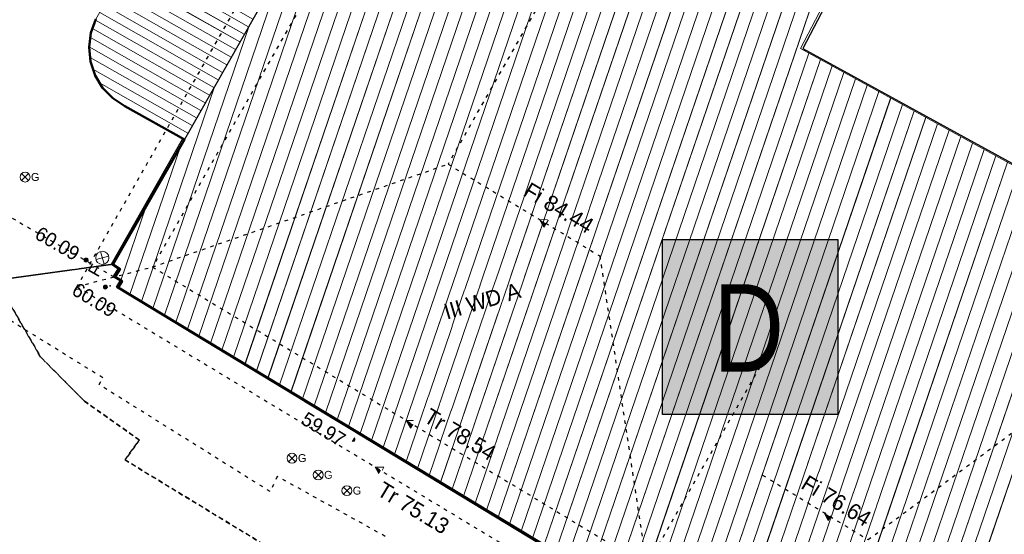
# Model space of a CAD drawing. Header units: millimetres. Extents: x 32365810 to 32368499, y 5620272 to 5622478.
# Tile 162 of 249: x 32366614 to 32366642, y 5620708 to 5620723. Entities that reach past the tile are written whole.
import ezdxf
from ezdxf.enums import TextEntityAlignment as Align

# ---------------------------------------------------------------- set-up
doc = ezdxf.new("R2010")
doc.units = ezdxf.units.MM
for name, pattern in [('1000.100', [0]), ('1000.104', [0.225, 0.075, -0.15]), ('1000.196', [0.225, 0.075, -0.15]), ('1600.1047', [0]), ('1600.1305', [0]), ('1600.2028', [0]), ('1600.2032', [0.25, 0.125, 0, 0, -0.125]), ('1600.2505', [0]), ('1600.2512', [0.25, 0.125, 0, 0, -0.125])]:
    doc.linetypes.add(name, pattern=pattern)
doc.layers.get('0').update_dxf_attribs({"color": 1, "linetype": 'CONTINUOUS'})
doc.layers.add('_K_Flurstücke_Grenzpunkte', color=251, linetype='CONTINUOUS', lineweight=50)
for name, color, linetype in [('_K_Gebäude', 251, 'CONTINUOUS'), ('_K_Siedlungsflächen - Bauwerke u. Einrichtungen', 251, 'CONTINUOUS'), ('DENKMALSCHUTZ_B', 7, 'CONTINUOUS'), ('PZV_BLOCKHINTERGRUND', 254, 'CONTINUOUS')]:
    doc.layers.add(name, color=color, linetype=linetype)
for name, color, linetype, transparency in [('EFB-_ Dachhöhen Bestandsgebäude (NHN)', 7, 'CONTINUOUS', 0.75), ('Flurstücke_Grenzpunkte', 11, 'CONTINUOUS', 0.75), ('Gasleitung', 7, 'CONTINUOUS', 0.75), ('Gebäude', 31, 'CONTINUOUS', 0.75), ('Höhen_ gemessen (NHN)', 7, 'CONTINUOUS', 0.75), ('Siedlungsflächen - Bauwerke u. Einrichtungen', 51, 'CONTINUOUS', 0.75), ('Symbole Topographie', 7, 'CONTINUOUS', 0.75), ('Topographie_ örtl. Aufnahme', 7, 'CONTINUOUS', 0.75)]:
    doc.layers.add(name, color=color, linetype=linetype, transparency=transparency)
doc.styles.add('Arial', font='arial.ttf')
doc.styles.add('Dachhöhe NHN_ Bestand_ gemessen_ schwarz', font='GOTHIC.TTF')
doc.styles.add('Höhe NHN_ gemessen_ blau', font='GOTHIC.TTF')
doc.styles.add('PZV', font='arial.ttf', dxfattribs={"width": 0.8})

# ---------------------------------------------------------------- blocks, each defined once
blk = doc.blocks.new('O3550')
at = {"layer": 'Siedlungsflächen - Bauwerke u. Einrichtungen', "color": 7, "linetype": '1600.1305', "lineweight": 18}
for p, q in [((32366124.649, 5622093.8), (32366124.242, 5622093.689)), ((32366125.071, 5622093.817), (32366124.649, 5622093.8)), ((32366125.485, 5622093.739), (32366125.071, 5622093.817)), ((32366123.87, 5622093.491), (32366123.552, 5622093.214)), ((32366124.242, 5622093.689), (32366123.87, 5622093.491)), ((32366125.872, 5622093.571), (32366125.485, 5622093.739)), ((32366127.638, 5622092.56), (32366125.872, 5622093.571)), ((32366123.552, 5622093.214), (32366123.303, 5622092.874)), ((32366123.303, 5622092.874), (32366116.498, 5622080.855)), ((32366119.024, 5622077.419), (32366127.638, 5622092.56)), ((32366116.498, 5622080.855), (32366116.355, 5622080.465)), ((32366116.355, 5622080.465), (32366116.302, 5622080.053)), ((32366116.302, 5622080.053), (32366116.342, 5622079.64)), ((32366116.342, 5622079.64), (32366116.472, 5622079.245)), ((32366116.472, 5622079.245), (32366116.687, 5622078.89)), ((32366116.687, 5622078.89), (32366116.976, 5622078.591)), ((32366116.976, 5622078.591), (32366117.323, 5622078.363)), ((32366117.323, 5622078.363), (32366119.024, 5622077.419))]:
    blk.add_line(p, q, dxfattribs=at)
blk = doc.blocks.new('PZV143')
at = {"layer": 'PZV_BLOCKHINTERGRUND'}
blk.add_hatch(color=256, dxfattribs=at).paths.add_polyline_path([(4.999, 4.997), (4.999, -5.003), (-5.001, -5.003), (-5.001, 4.997)])
at = {"color": 0}
blk.add_lwpolyline([(4.999, 4.997), (4.999, -5.003), (-5.001, -5.003), (-5.001, 4.997)], close=True, dxfattribs=at)
at = {"color": 0, "style": 'PZV', "width": 0.8}
blk.add_text('D', height=5, dxfattribs=at).set_placement((-0.083, -0.058), align=Align.MIDDLE)
blk = doc.blocks.new('S1000.550', base_point=(-0.2, 0))
at = {"color": 0, "lineweight": -2}
for p, q in [((-0.376777, 0.176777), (-0.023224, -0.176777)), ((-0.376777, -0.176777), (-0.023224, 0.176777))]:
    blk.add_line(p, q, dxfattribs=at)
blk.add_circle((-0.2, 0), 0.25, dxfattribs=at)
at = {"color": 0, "lineweight": -2, "insert": (0.09684, -0.2), "char_height": 0.4, "attachment_point": 7, "line_spacing_factor": 0.69, "style": 'Arial'}
blk.add_mtext('G', dxfattribs=at)
blk = doc.blocks.new('S1000.364', base_point=(0.25, 0))
at = {"color": 0, "lineweight": -2}
for p, q in [((0.075, 0.175), (0.425, -0.175)), ((0.425, 0.175), (0.075, -0.175))]:
    blk.add_line(p, q, dxfattribs=at)
blk.add_circle((0.25, 0), 0.25, dxfattribs=at)
at = {"color": 0, "lineweight": -2, "insert": (-0.5, -0.235), "char_height": 0.47, "attachment_point": 7, "line_spacing_factor": 0.69, "style": 'Arial'}
blk.add_mtext('F', dxfattribs=at)
blk = doc.blocks.new('S1000.114', base_point=(0, 0.366025))
at = {"lineweight": -2}
blk.add_hatch(color=0, dxfattribs=at).paths.add_polyline_path([(-0.5, -0.5), (0, 0.366026), (0, -0.5)], flags=0)
at = {"color": 0, "lineweight": -2}
for p, q in [((0, 0.366026), (-0.5, -0.5)), ((0.5, -0.5), (0, 0.366026)), ((-0.5, -0.5), (0, -0.5)), ((0, -0.5), (0.5, -0.5))]:
    blk.add_line(p, q, dxfattribs=at)
blk = doc.blocks.new('S1000.15')
at = {"color": 0, "lineweight": -2}
for p, q in [((-0.5, 0.05), (-0.485, 0.1)), ((0.495, 0.05), (-0.5, 0.05)), ((-0.5, -0.05), (-0.5, 0)), ((-0.5, 0), (0.5, 0)), ((-0.485, 0.1), (0.49, 0.1)), ((-0.475, 0.15), (-0.455, 0.2)), ((0.475, 0.15), (-0.475, 0.15)), ((-0.455, 0.2), (0.455, 0.2)), ((-0.43, 0.25), (-0.4, 0.3)), ((0.43, 0.25), (-0.43, 0.25)), ((-0.4, 0.3), (0.395, 0.3)), ((-0.355, 0.35), (-0.295, 0.4)), ((0.36, 0.35), (-0.355, 0.35)), ((-0.295, 0.4), (0.3, 0.4)), ((0.22, 0.45), (-0.215, 0.45)), ((0.3, 0.4), (0.22, 0.45)), ((0.395, 0.3), (0.36, 0.35)), ((0.455, 0.2), (0.43, 0.25)), ((0.49, 0.1), (0.475, 0.15)), ((0.5, 0), (0.495, 0.05)), ((0.495, -0.05), (-0.5, -0.05)), ((-0.475, -0.15), (-0.49, -0.1)), ((-0.49, -0.1), (0.485, -0.1)), ((0.475, -0.15), (-0.475, -0.15)), ((-0.43, -0.25), (-0.455, -0.2)), ((-0.455, -0.2), (0.46, -0.2)), ((0.425, -0.25), (-0.43, -0.25)), ((-0.355, -0.35), (-0.4, -0.3)), ((-0.4, -0.3), (0.395, -0.3)), ((0.345, -0.35), (-0.355, -0.35)), ((-0.205, -0.45), (-0.29, -0.4)), ((-0.29, -0.4), (0.285, -0.4)), ((0.2, -0.45), (-0.205, -0.45)), ((0.285, -0.4), (0.345, -0.35)), ((0.395, -0.3), (0.425, -0.25)), ((0.46, -0.2), (0.475, -0.15)), ((0.485, -0.1), (0.495, -0.05))]:
    blk.add_line(p, q, dxfattribs=at)
blk.add_circle((0, 0), 0.5, dxfattribs=at)
blk = doc.blocks.new('O1014')
at = {"layer": 'Flurstücke_Grenzpunkte', "color": 7, "linetype": '1600.2028', "lineweight": 35}
for p, q in [((32366116.498, 5622080.855), (32366116.355, 5622080.465)), ((32366116.355, 5622080.465), (32366116.302, 5622080.053)), ((32366116.302, 5622080.053), (32366116.342, 5622079.64)), ((32366116.342, 5622079.64), (32366116.472, 5622079.245)), ((32366116.472, 5622079.245), (32366116.687, 5622078.89)), ((32366116.687, 5622078.89), (32366116.976, 5622078.591)), ((32366116.976, 5622078.591), (32366117.323, 5622078.363)), ((32366117.323, 5622078.363), (32366119.024, 5622077.419)), ((32366119.024, 5622077.419), (32366116.993, 5622073.848)), ((32366116.993, 5622073.848), (32366117.188, 5622073.719)), ((32366117.188, 5622073.719), (32366117.048, 5622073.488)), ((32366117.048, 5622073.488), (32366117.244, 5622073.369)), ((32366117.244, 5622073.369), (32366117.136, 5622073.189)), ((32366117.136, 5622073.189), (32366132.486, 5622063.896))]:
    blk.add_line(p, q, dxfattribs=at)
blk = doc.blocks.new('O1916')
at = {"layer": 'Flurstücke_Grenzpunkte', "color": 7, "linetype": '1600.2028', "lineweight": 35}
for p, q in [((32366116.993, 5622073.848), (32366101.721, 5622071.774)), ((32366116.993, 5622073.848), (32366117.188, 5622073.719)), ((32366117.188, 5622073.719), (32366117.048, 5622073.488)), ((32366117.048, 5622073.488), (32366117.244, 5622073.369)), ((32366117.244, 5622073.369), (32366117.136, 5622073.189)), ((32366117.136, 5622073.189), (32366132.486, 5622063.896))]:
    blk.add_line(p, q, dxfattribs=at)
blk = doc.blocks.new('O1938')
at = {"layer": 'Flurstücke_Grenzpunkte', "color": 7, "linetype": '1600.2028', "lineweight": 35}
for p, q in [((32366116.498, 5622080.855), (32366116.355, 5622080.465)), ((32366116.355, 5622080.465), (32366116.302, 5622080.053)), ((32366116.302, 5622080.053), (32366116.342, 5622079.64)), ((32366116.342, 5622079.64), (32366116.472, 5622079.245)), ((32366116.472, 5622079.245), (32366116.687, 5622078.89)), ((32366116.687, 5622078.89), (32366116.976, 5622078.591)), ((32366116.976, 5622078.591), (32366117.323, 5622078.363)), ((32366117.323, 5622078.363), (32366119.024, 5622077.419)), ((32366119.024, 5622077.419), (32366116.993, 5622073.848)), ((32366116.993, 5622073.848), (32366101.721, 5622071.774))]:
    blk.add_line(p, q, dxfattribs=at)
blk = doc.blocks.new('O2545')
at = {"layer": 'Gebäude', "color": 7, "linetype": '1600.2505', "lineweight": 18}
for p, q in [((32366127.638, 5622092.56), (32366119.024, 5622077.419)), ((32366141.671, 5622089.701), (32366136.611, 5622080.015)), ((32366136.611, 5622080.015), (32366143.163, 5622076.412)), ((32366119.024, 5622077.419), (32366116.993, 5622073.848)), ((32366116.993, 5622073.848), (32366117.188, 5622073.719)), ((32366117.188, 5622073.719), (32366117.048, 5622073.488)), ((32366117.048, 5622073.488), (32366117.244, 5622073.369)), ((32366117.244, 5622073.369), (32366117.136, 5622073.189)), ((32366117.136, 5622073.189), (32366132.486, 5622063.896))]:
    blk.add_line(p, q, dxfattribs=at)
blk = doc.blocks.new('*X1198')
at = {"color": 253, "linetype": '1600.1047', "lineweight": 18, "true_color": 0xb2b2b2}
for p, q in [((32366121.080984, 5622070.800679), (32366129.769171, 5622096.305962)), ((32366121.409412, 5622070.601845), (32366130.164035, 5622096.302157)), ((32366121.737841, 5622070.403012), (32366130.531377, 5622096.217559)), ((32366122.06627, 5622070.204179), (32366130.898719, 5622096.13296)), ((32366122.394699, 5622070.005346), (32366131.266062, 5622096.048362)), ((32366122.723128, 5622069.806513), (32366131.633404, 5622095.963763)), ((32366123.051557, 5622069.607679), (32366132.000746, 5622095.879165)), ((32366123.379986, 5622069.408846), (32366132.368088, 5622095.794567)), ((32366123.708415, 5622069.210013), (32366132.73543, 5622095.709968)), ((32366124.036844, 5622069.01118), (32366133.102772, 5622095.62537)), ((32366124.365273, 5622068.812346), (32366133.470115, 5622095.540771)), ((32366124.693702, 5622068.613513), (32366133.837457, 5622095.456173)), ((32366125.022131, 5622068.41468), (32366134.204799, 5622095.371575)), ((32366125.35056, 5622068.215847), (32366134.572141, 5622095.286976)), ((32366125.678989, 5622068.017013), (32366134.939483, 5622095.202378)), ((32366126.007418, 5622067.81818), (32366135.306826, 5622095.117779)), ((32366126.335847, 5622067.619347), (32366135.674168, 5622095.033181)), ((32366126.664275, 5622067.420514), (32366136.04151, 5622094.948582)), ((32366126.992704, 5622067.22168), (32366136.408852, 5622094.863984)), ((32366127.321133, 5622067.022847), (32366136.776194, 5622094.779386)), ((32366127.649562, 5622066.824014), (32366137.143537, 5622094.694787)), ((32366127.977991, 5622066.625181), (32366137.510879, 5622094.610189)), ((32366120.752555, 5622070.999512), (32366128.781861, 5622094.570566)), ((32366128.30642, 5622066.426348), (32366137.878221, 5622094.52559)), ((32366128.634849, 5622066.227514), (32366138.245563, 5622094.440992)), ((32366128.963278, 5622066.028681), (32366138.612905, 5622094.356393)), ((32366129.291707, 5622065.829848), (32366138.980248, 5622094.271795)), ((32366129.620136, 5622065.631015), (32366139.34759, 5622094.187197)), ((32366129.948565, 5622065.432181), (32366139.714932, 5622094.102598)), ((32366130.276994, 5622065.233348), (32366140.082274, 5622094.018)), ((32366130.605423, 5622065.034515), (32366140.449616, 5622093.933401)), ((32366130.933852, 5622064.835682), (32366140.816959, 5622093.848803)), ((32366131.262281, 5622064.636848), (32366141.184301, 5622093.764205)), ((32366120.424126, 5622071.198345), (32366127.794551, 5622092.835171)), ((32366120.095697, 5622071.397178), (32366126.807228, 5622091.099736)), ((32366119.767268, 5622071.596012), (32366125.819903, 5622089.364294)), ((32366119.438839, 5622071.794845), (32366124.832577, 5622087.628852)), ((32366119.11041, 5622071.993678), (32366123.845252, 5622085.893411)), ((32366118.781981, 5622072.192511), (32366122.857926, 5622084.157969)), ((32366118.453552, 5622072.391345), (32366121.870601, 5622082.422527)), ((32366118.125123, 5622072.590178), (32366120.883275, 5622080.687085)), ((32366131.59071, 5622064.438015), (32366136.85179, 5622079.882588)), ((32366131.919139, 5622064.239182), (32366137.185448, 5622079.699106)), ((32366132.247567, 5622064.040349), (32366137.519107, 5622079.515625)), ((32366132.674834, 5622064.131666), (32366137.852765, 5622079.332143)), ((32366133.075945, 5622064.146201), (32366138.186423, 5622079.148661)), ((32366117.796694, 5622072.789011), (32366119.895949, 5622078.951643)), ((32366133.403806, 5622063.945699), (32366138.520082, 5622078.96518)), ((32366138.503934, 5622061.473101), (32366144.461902, 5622078.963477)), ((32366138.906688, 5622061.492459), (32366144.862766, 5622078.977286)), ((32366139.309442, 5622061.511818), (32366145.26363, 5622078.991095)), ((32366139.712197, 5622061.531176), (32366145.664494, 5622079.004904)), ((32366140.158022, 5622061.676976), (32366146.065358, 5622079.018713)), ((32366140.688375, 5622062.070917), (32366146.443624, 5622078.966185)), ((32366133.731666, 5622063.745196), (32366138.85374, 5622078.781698)), ((32366134.059526, 5622063.544694), (32366139.187398, 5622078.598217)), ((32366134.387387, 5622063.344191), (32366139.521057, 5622078.414735)), ((32366134.715247, 5622063.143689), (32366139.854715, 5622078.231254)), ((32366135.043107, 5622062.943186), (32366140.188374, 5622078.047772)), ((32366135.370968, 5622062.742684), (32366140.522032, 5622077.864291)), ((32366135.698828, 5622062.542181), (32366140.85569, 5622077.680809)), ((32366136.026688, 5622062.341679), (32366141.189349, 5622077.497327)), ((32366117.468265, 5622072.987844), (32366118.908572, 5622077.21605)), ((32366136.354549, 5622062.141176), (32366141.523007, 5622077.313846)), ((32366136.682409, 5622061.940674), (32366141.856665, 5622077.130364)), ((32366137.010269, 5622061.740171), (32366142.190324, 5622076.946883)), ((32366137.33813, 5622061.539669), (32366142.523982, 5622076.763401)), ((32366138.101179, 5622061.453742), (32366143.277935, 5622076.650768)), ((32366137.698425, 5622061.434384), (32366142.857641, 5622076.57992)), ((32366117.209151, 5622073.390159), (32366117.920805, 5622075.47931)), ((32366117.139836, 5622073.186678), (32366117.146705, 5622073.206842))]:
    blk.add_line(p, q, dxfattribs=at)
blk = doc.blocks.new('*X1414')
at = {"color": 253, "linetype": '1600.1047', "lineweight": 18, "true_color": 0xb2b2b2}
for p, q in [((32366127.406827, 5622092.153664), (32366124.557073, 5622093.774929)), ((32366127.530451, 5622092.370959), (32366124.994136, 5622093.813904)), ((32366127.159581, 5622091.719073), (32366123.960414, 5622093.539124)), ((32366127.283204, 5622091.936368), (32366124.221614, 5622093.678149)), ((32366126.912334, 5622091.284482), (32366123.54281, 5622093.201451)), ((32366127.035957, 5622091.501778), (32366123.739398, 5622093.377236)), ((32366126.78871, 5622091.067187), (32366123.394118, 5622092.998418)), ((32366126.665087, 5622090.849892), (32366123.255306, 5622092.789763)), ((32366126.41784, 5622090.415301), (32366123.008958, 5622092.354662)), ((32366126.541464, 5622090.632596), (32366123.132132, 5622092.572213)), ((32366126.294217, 5622090.198006), (32366122.885783, 5622092.137111)), ((32366126.170593, 5622089.98071), (32366122.762609, 5622091.91956)), ((32366126.04697, 5622089.763415), (32366122.639434, 5622091.70201)), ((32366125.799723, 5622089.328824), (32366122.393086, 5622091.266908)), ((32366125.923347, 5622089.54612), (32366122.51626, 5622091.484459)), ((32366125.6761, 5622089.111529), (32366122.269911, 5622091.049357)), ((32366125.552476, 5622088.894234), (32366122.146737, 5622090.831807)), ((32366125.30523, 5622088.459643), (32366121.900388, 5622090.396705)), ((32366125.428853, 5622088.676938), (32366122.023562, 5622090.614256)), ((32366125.181606, 5622088.242348), (32366121.777214, 5622090.179154)), ((32366125.057983, 5622088.025052), (32366121.654039, 5622089.961604)), ((32366124.93436, 5622087.807757), (32366121.530865, 5622089.744053)), ((32366124.687113, 5622087.373167), (32366121.284516, 5622089.308951)), ((32366124.810736, 5622087.590462), (32366121.407691, 5622089.526502)), ((32366124.563489, 5622087.155871), (32366121.161342, 5622089.0914)), ((32366124.439866, 5622086.938576), (32366121.038167, 5622088.87385)), ((32366124.192619, 5622086.503985), (32366120.791819, 5622088.438748)), ((32366124.316243, 5622086.721281), (32366120.914993, 5622088.656299)), ((32366124.068996, 5622086.28669), (32366120.668644, 5622088.221197)), ((32366123.945372, 5622086.069395), (32366120.54547, 5622088.003647)), ((32366123.821749, 5622085.852099), (32366120.422295, 5622087.786096)), ((32366123.574502, 5622085.417509), (32366120.175947, 5622087.350994)), ((32366123.698126, 5622085.634804), (32366120.299121, 5622087.568545)), ((32366123.450879, 5622085.200213), (32366120.052772, 5622087.133444)), ((32366123.327255, 5622084.982918), (32366119.929598, 5622086.915893)), ((32366123.080009, 5622084.548327), (32366119.683249, 5622086.480791)), ((32366123.203632, 5622084.765623), (32366119.806423, 5622086.698342)), ((32366122.956385, 5622084.331032), (32366119.560075, 5622086.26324)), ((32366122.832762, 5622084.113737), (32366119.4369, 5622086.04569)), ((32366122.585515, 5622083.679146), (32366119.190552, 5622085.610588)), ((32366122.709138, 5622083.896441), (32366119.313726, 5622085.828139)), ((32366122.461892, 5622083.461851), (32366119.067377, 5622085.393037)), ((32366122.338268, 5622083.244555), (32366118.944203, 5622085.175487)), ((32366122.214645, 5622083.02726), (32366118.821028, 5622084.957936)), ((32366121.967398, 5622082.592669), (32366118.57468, 5622084.522834)), ((32366122.091021, 5622082.809965), (32366118.697854, 5622084.740385)), ((32366121.843775, 5622082.375374), (32366118.451505, 5622084.305284)), ((32366121.720151, 5622082.158079), (32366118.328331, 5622084.087733)), ((32366121.472904, 5622081.723488), (32366118.081982, 5622083.652631)), ((32366121.596528, 5622081.940784), (32366118.205156, 5622083.870182)), ((32366121.349281, 5622081.506193), (32366117.958808, 5622083.435081)), ((32366121.225658, 5622081.288898), (32366117.835633, 5622083.21753)), ((32366121.102034, 5622081.071602), (32366117.712459, 5622082.999979)), ((32366120.854787, 5622080.637012), (32366117.46611, 5622082.564877)), ((32366120.978411, 5622080.854307), (32366117.589285, 5622082.782428)), ((32366120.731164, 5622080.419716), (32366117.342936, 5622082.347327)), ((32366120.607541, 5622080.202421), (32366117.219761, 5622082.129776)), ((32366120.360294, 5622079.76783), (32366116.973413, 5622081.694674)), ((32366120.483917, 5622079.985126), (32366117.096587, 5622081.912225)), ((32366120.23667, 5622079.550535), (32366116.850238, 5622081.477124)), ((32366120.113047, 5622079.33324), (32366116.727064, 5622081.259573)), ((32366119.989424, 5622079.115944), (32366116.603889, 5622081.042022)), ((32366119.742177, 5622078.681354), (32366116.398494, 5622080.583621)), ((32366119.8658, 5622078.898649), (32366116.485755, 5622080.821604)), ((32366119.618553, 5622078.464058), (32366116.337708, 5622080.330577)), ((32366119.49493, 5622078.246763), (32366116.303231, 5622080.062566)), ((32366119.371307, 5622078.029468), (32366116.33043, 5622079.759465)), ((32366119.247683, 5622077.812172), (32366116.412759, 5622079.425)), ((32366119.12406, 5622077.594877), (32366116.602588, 5622079.029378))]:
    blk.add_line(p, q, dxfattribs=at)

msp = doc.modelspace()

# ---------------------------------------------------------------- linework, layer by layer
at = {"layer": '_K_Flurstücke_Grenzpunkte', "linetype": '1600.2028', "lineweight": 35}
for p, q in [((32366616.323, 5620723.109), (32366616.18, 5620722.719)), ((32366616.18, 5620722.719), (32366616.127, 5620722.307)), ((32366616.127, 5620722.307), (32366616.167, 5620721.894)), ((32366616.167, 5620721.894), (32366616.297, 5620721.499)), ((32366616.297, 5620721.499), (32366616.512, 5620721.144)), ((32366616.512, 5620721.144), (32366616.801, 5620720.845)), ((32366616.801, 5620720.845), (32366617.148, 5620720.617)), ((32366617.148, 5620720.617), (32366618.849, 5620719.673)), ((32366618.849, 5620719.673), (32366616.818, 5620716.102)), ((32366616.818, 5620716.102), (32366601.546, 5620714.028)), ((32366616.818, 5620716.102), (32366601.546, 5620714.028)), ((32366616.818, 5620716.102), (32366617.013, 5620715.973)), ((32366617.013, 5620715.973), (32366616.873, 5620715.742)), ((32366616.873, 5620715.742), (32366617.069, 5620715.623)), ((32366617.069, 5620715.623), (32366616.961, 5620715.443)), ((32366616.961, 5620715.443), (32366632.311, 5620706.15))]:
    msp.add_line(p, q, dxfattribs=at)
at = {"layer": '_K_Flurstücke_Grenzpunkte', "linetype": '1600.2028'}
msp.add_lwpolyline([(32366616.323, 5620723.109), (32366616.18, 5620722.719), (32366616.127, 5620722.307), (32366616.167, 5620721.894), (32366616.297, 5620721.499), (32366616.512, 5620721.144), (32366616.801, 5620720.845), (32366617.148, 5620720.617), (32366618.849, 5620719.673), (32366616.818, 5620716.102), (32366617.013, 5620715.973), (32366616.873, 5620715.742), (32366617.069, 5620715.623), (32366616.961, 5620715.443), (32366632.311, 5620706.15)], dxfattribs=at)
at = {"layer": '_K_Gebäude', "linetype": '1600.2505', "lineweight": -2}
msp.add_lwpolyline([(32366661.035, 5620736.313), (32366654.237, 5620738.062), (32366654.179, 5620738.077), (32366653.071, 5620733.268), (32366652.945, 5620732.723), (32366643.533, 5620735.437), (32366629.638, 5620738.637), (32366627.463, 5620734.814), (32366618.849, 5620719.673), (32366616.818, 5620716.102), (32366617.013, 5620715.973), (32366616.873, 5620715.742), (32366617.069, 5620715.623), (32366616.961, 5620715.443), (32366632.311, 5620706.15), (32366632.466, 5620706.406), (32366632.664, 5620706.287), (32366632.777, 5620706.476), (32366637.349, 5620703.68), (32366639.804, 5620703.798), (32366653.326, 5620713.842), (32366655.837, 5620715.706), (32366670.241, 5620726.406)], dxfattribs=at)
msp.add_lwpolyline([(32366643.06, 5620718.668), (32366644.287, 5620721.217), (32366646.29, 5620721.286), (32366647.261, 5620720.062), (32366648.274, 5620720.809), (32366650.79, 5620722.663), (32366652.165, 5620723.674), (32366654.295, 5620725.244), (32366651.723, 5620726.601), (32366641.568, 5620731.957), (32366636.508, 5620722.271)], close=True, dxfattribs=at)
at = {"layer": '_K_Gebäude', "linetype": '1600.2032', "lineweight": -2}
for points in [[(32366613.067, 5620704.462), (32366634.621, 5620691.218), (32366640.038, 5620691.308), (32366647.73, 5620685.206), (32366648.558, 5620685.352), (32366650.174, 5620684.057), (32366650.237, 5620684.134), (32366652.515, 5620686.96), (32366652.579, 5620687.038), (32366642.611, 5620694.995), (32366617.153, 5620710.513), (32366617.558, 5620711.085), (32366615.995, 5620712.19), (32366614.738, 5620713.459), (32366613.84, 5620715.019)], [(32366613.84, 5620715.019), (32366614.738, 5620713.459), (32366615.995, 5620712.19), (32366617.558, 5620711.085), (32366617.153, 5620710.513), (32366642.611, 5620694.995), (32366652.579, 5620687.038), (32366652.515, 5620686.96), (32366650.237, 5620684.134), (32366650.174, 5620684.057), (32366648.558, 5620685.352), (32366647.73, 5620685.206), (32366640.038, 5620691.308), (32366634.621, 5620691.218), (32366613.067, 5620704.462)]]:
    msp.add_lwpolyline(points, dxfattribs=at)
at = {"layer": '_K_Siedlungsflächen - Bauwerke u. Einrichtungen', "linetype": '1600.1047', "lineweight": 18}
for p, q in [((32366620.906, 5620713.054), (32366629.595, 5620738.56)), ((32366621.235, 5620712.856), (32366629.989, 5620738.556)), ((32366621.563, 5620712.657), (32366630.357, 5620738.471)), ((32366621.892, 5620712.458), (32366630.724, 5620738.387)), ((32366622.22, 5620712.259), (32366631.091, 5620738.302)), ((32366622.549, 5620712.06), (32366631.459, 5620738.217)), ((32366622.877, 5620711.861), (32366631.826, 5620738.133)), ((32366623.205, 5620711.663), (32366632.194, 5620738.048)), ((32366623.534, 5620711.464), (32366632.561, 5620737.964)), ((32366623.862, 5620711.265), (32366632.928, 5620737.879)), ((32366624.191, 5620711.066), (32366633.296, 5620737.794)), ((32366624.519, 5620710.867), (32366633.663, 5620737.71)), ((32366624.848, 5620710.668), (32366634.03, 5620737.625)), ((32366625.176, 5620710.47), (32366634.398, 5620737.541)), ((32366625.504, 5620710.271), (32366634.765, 5620737.456)), ((32366625.833, 5620710.072), (32366635.132, 5620737.371)), ((32366626.161, 5620709.873), (32366635.5, 5620737.287)), ((32366626.49, 5620709.674), (32366635.867, 5620737.202)), ((32366626.818, 5620709.475), (32366636.234, 5620737.118)), ((32366620.578, 5620713.253), (32366628.607, 5620736.824)), ((32366627.147, 5620709.277), (32366636.602, 5620737.033)), ((32366627.475, 5620709.078), (32366636.969, 5620736.948)), ((32366627.803, 5620708.879), (32366637.336, 5620736.864)), ((32366628.132, 5620708.68), (32366637.704, 5620736.779)), ((32366628.46, 5620708.481), (32366638.071, 5620736.695)), ((32366628.789, 5620708.282), (32366638.438, 5620736.61)), ((32366629.117, 5620708.084), (32366638.806, 5620736.525)), ((32366629.446, 5620707.885), (32366639.173, 5620736.441)), ((32366629.774, 5620707.686), (32366639.54, 5620736.356)), ((32366630.102, 5620707.487), (32366639.908, 5620736.272)), ((32366630.431, 5620707.288), (32366640.275, 5620736.187)), ((32366630.759, 5620707.089), (32366640.642, 5620736.102)), ((32366631.088, 5620706.891), (32366641.01, 5620736.018)), ((32366620.25, 5620713.452), (32366627.62, 5620735.089)), ((32366619.921, 5620713.651), (32366626.633, 5620733.353)), ((32366619.593, 5620713.85), (32366625.645, 5620731.618)), ((32366619.264, 5620714.049), (32366624.658, 5620729.883)), ((32366618.936, 5620714.247), (32366623.671, 5620728.147)), ((32366618.607, 5620714.446), (32366622.683, 5620726.412)), ((32366620.68, 5620722.891), (32366617.292, 5620724.819)), ((32366620.557, 5620722.673), (32366617.168, 5620724.601)), ((32366618.279, 5620714.645), (32366621.696, 5620724.676)), ((32366620.309, 5620722.239), (32366616.922, 5620724.166)), ((32366620.433, 5620722.456), (32366617.045, 5620724.383)), ((32366620.186, 5620722.021), (32366616.799, 5620723.948)), ((32366620.062, 5620721.804), (32366616.676, 5620723.731)), ((32366619.815, 5620721.37), (32366616.429, 5620723.296)), ((32366619.938, 5620721.587), (32366616.552, 5620723.513)), ((32366619.691, 5620721.152), (32366616.311, 5620723.075)), ((32366619.568, 5620720.935), (32366616.224, 5620722.837)), ((32366617.951, 5620714.844), (32366620.709, 5620722.941)), ((32366619.444, 5620720.718), (32366616.163, 5620722.584)), ((32366619.32, 5620720.5), (32366616.129, 5620722.316)), ((32366619.197, 5620720.283), (32366616.156, 5620722.013)), ((32366631.416, 5620706.692), (32366636.677, 5620722.136)), ((32366631.745, 5620706.493), (32366637.011, 5620721.953)), ((32366619.073, 5620720.066), (32366616.238, 5620721.679)), ((32366632.073, 5620706.294), (32366637.345, 5620721.769)), ((32366632.5, 5620706.385), (32366637.678, 5620721.586)), ((32366632.901, 5620706.4), (32366638.012, 5620721.402)), ((32366618.949, 5620719.849), (32366616.428, 5620721.283)), ((32366617.622, 5620715.043), (32366619.721, 5620721.205)), ((32366633.229, 5620706.199), (32366638.346, 5620721.219)), ((32366638.329, 5620703.727), (32366644.287, 5620721.217)), ((32366638.732, 5620703.746), (32366644.688, 5620721.231)), ((32366639.135, 5620703.765), (32366645.089, 5620721.245)), ((32366639.538, 5620703.785), (32366645.49, 5620721.259)), ((32366639.983, 5620703.931), (32366645.891, 5620721.272)), ((32366640.514, 5620704.325), (32366646.269, 5620721.22)), ((32366633.557, 5620705.999), (32366638.679, 5620721.035)), ((32366633.885, 5620705.798), (32366639.013, 5620720.852)), ((32366634.213, 5620705.598), (32366639.346, 5620720.668)), ((32366634.541, 5620705.397), (32366639.68, 5620720.485)), ((32366634.869, 5620705.197), (32366640.014, 5620720.301)), ((32366635.196, 5620704.996), (32366640.347, 5620720.118)), ((32366635.524, 5620704.796), (32366640.681, 5620719.934)), ((32366635.852, 5620704.595), (32366641.015, 5620719.751)), ((32366617.294, 5620715.242), (32366618.734, 5620719.47)), ((32366636.18, 5620704.395), (32366641.348, 5620719.568)), ((32366636.508, 5620704.194), (32366641.682, 5620719.384)), ((32366636.836, 5620703.994), (32366642.016, 5620719.201)), ((32366637.164, 5620703.793), (32366642.349, 5620719.017)), ((32366637.524, 5620703.688), (32366642.683, 5620718.834)), ((32366637.927, 5620703.707), (32366643.103, 5620718.904)), ((32366617.035, 5620715.644), (32366617.746, 5620717.733)), ((32366616.965, 5620715.44), (32366616.972, 5620715.461))]:
    msp.add_line(p, q, dxfattribs=at)
at = {"layer": 'Topographie_ örtl. Aufnahme', "color": 7, "true_color": 0xffffff}
msp.add_point((32366616.73, 5620715.487, 60.095), dxfattribs=at)

# ---------------------------------------------------------------- block references
at = {"layer": '_K_Siedlungsflächen - Bauwerke u. Einrichtungen'}
msp.add_blockref('O3550', (499.825, -1357.746), dxfattribs=at)
at = {"layer": 'DENKMALSCHUTZ_B', "xscale": 0.5, "yscale": 0.5, "zscale": 0.5}
msp.add_blockref('PZV143', (32366635, 5620714.314), dxfattribs=at)
at = {"layer": 'EFB-_ Dachhöhen Bestandsgebäude (NHN)', "color": 7, "lineweight": 18, "xscale": 0.25, "yscale": 0.25, "zscale": 0.25}
for p, rotation in [((32366628.991, 5620717.38, 84.443), 58.808902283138), ((32366625.181, 5620711.642, 78.538), 58.808902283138), ((32366624.296, 5620710.309, 75.127), 58.808902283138), ((32366637.111, 5620709.005, 76.638), 58.55211449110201)]:
    msp.add_blockref('S1000.114', p, dxfattribs=dict(at, rotation=rotation))
at = {"layer": 'Gasleitung', "color": 7, "lineweight": 18, "xscale": 0.5625, "yscale": 0.5625, "zscale": 0.5625}
for p in [(32366614.299, 5620718.594), (32366621.921, 5620710.563, 59.982), (32366622.668, 5620710.084, 59.968), (32366623.486, 5620709.634, 59.96)]:
    msp.add_blockref('S1000.550', p, dxfattribs=at)
at = {"layer": 'Höhen_ gemessen (NHN)', "color": 7, "lineweight": 18, "xscale": 0.1125, "yscale": 0.1125, "zscale": 0.1125}
for p in [(32366616.042, 5620716.226, 60.089), (32366616.592, 5620715.452, 60.091), (32366623.661, 5620711.098, 59.973)]:
    msp.add_blockref('S1000.15', p, dxfattribs=at)
at = {"layer": 'Symbole Topographie', "color": 7, "lineweight": 18, "xscale": 0.7525, "yscale": 0.7525, "zscale": 0.7525, "rotation": 60.30096029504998}
msp.add_blockref('S1000.364', (32366616.504, 5620716.286, 60.1), dxfattribs=at)

# ---------------------------------------------------------------- next in the draw order: texts
at = {"layer": 'EFB-_ Dachhöhen Bestandsgebäude (NHN)', "color": 7, "lineweight": 25, "char_height": 0.45, "line_spacing_factor": 0.69, "style": 'Dachhöhe NHN_ Bestand_ gemessen_ schwarz', "bg_fill": 2}
for s, insert, attachment_point, rotation in [('Fi 84.44', (32366629.417, 5620717.516, 84.443), 8, 328.8089), ('III WD A', (32366627.349, 5620715.055), 5, 16.5125), ('Tr 78.54', (32366625.642, 5620711.623, 78.538), 7, 328.8089), ('Fi 76.64', (32366637.344, 5620709.149, 76.638), 8, 328.5521), ('Tr 75.13', (32366624.543, 5620709.916, 75.127), 1, 328.8089)]:
    msp.add_mtext(s, dxfattribs=dict(at, insert=insert, attachment_point=attachment_point, rotation=rotation))
at = {"layer": 'Höhen_ gemessen (NHN)', "color": 142, "lineweight": 25, "true_color": 0x0087cd, "char_height": 0.4, "line_spacing_factor": 0.69, "style": 'Höhe NHN_ gemessen_ blau', "bg_fill": 2}
for s, insert, attachment_point, rotation in [('60.09', (32366615.802, 5620716.36, 60.089), 6, 330.007), ('60.09', (32366616.378, 5620715.257, 60.091), 2, 328.809), ('59.97', (32366623.496, 5620711.217, 59.973), 3, 328.809)]:
    msp.add_mtext(s, dxfattribs=dict(at, insert=insert, attachment_point=attachment_point, rotation=rotation))

# ---------------------------------------------------------------- next in the draw order: block references
at = {"layer": 'Flurstücke_Grenzpunkte', "color": 7, "true_color": 0xffffff}
msp.add_blockref('O1014', (499.825, -1357.746), dxfattribs=at)

# ---------------------------------------------------------------- next in the draw order: block references
msp.add_blockref('O1916', (499.825, -1357.746), dxfattribs=at)

# ---------------------------------------------------------------- next in the draw order: linework, layer by layer
at = {"layer": 'Gebäude', "color": 7, "linetype": '1600.2512', "lineweight": 18}
msp.add_line((32366615.995, 5620712.19), (32366614.738, 5620713.459), dxfattribs=at)
at = {"layer": 'Gebäude', "color": 7, "linetype": '1600.2032', "lineweight": 18}
msp.add_line((32366615.995, 5620712.19), (32366614.738, 5620713.459), dxfattribs=at)
at = {"layer": 'Topographie_ örtl. Aufnahme', "color": 142, "linetype": '1000.104', "lineweight": 25, "true_color": 0x0087cd}
msp.add_line((32366616.411, 5620712.668, 60.007), (32366616.515, 5620712.862, 60.007), dxfattribs=at)

# ---------------------------------------------------------------- next in the draw order: block references
at = {"layer": 'Flurstücke_Grenzpunkte', "color": 7, "true_color": 0xffffff}
msp.add_blockref('O1938', (499.825, -1357.746), dxfattribs=at)

# ---------------------------------------------------------------- next in the draw order: linework, layer by layer
at = {"layer": 'Gebäude', "color": 7, "linetype": '1600.2512', "lineweight": 18}
msp.add_line((32366614.738, 5620713.459), (32366613.84, 5620715.019), dxfattribs=at)
at = {"layer": 'Gebäude', "color": 7, "linetype": '1600.2032', "lineweight": 18}
msp.add_line((32366614.738, 5620713.459), (32366613.84, 5620715.019), dxfattribs=at)
at = {"layer": 'Topographie_ örtl. Aufnahme', "color": 142, "linetype": '1000.104', "lineweight": 25, "true_color": 0x0087cd}
msp.add_line((32366616.515, 5620712.862, 60.007), (32366611.679, 5620715.857, 60.036), dxfattribs=at)

# ---------------------------------------------------------------- next in the draw order: block references
at = {"layer": 'Gebäude', "color": 7, "true_color": 0xffffff}
msp.add_blockref('O2545', (499.825, -1357.746), dxfattribs=at)

# ---------------------------------------------------------------- next in the draw order: linework, layer by layer
at = {"layer": 'EFB-_ Dachhöhen Bestandsgebäude (NHN)', "color": 7, "linetype": '1000.196', "lineweight": 25}
for p, q in [((32366629.289, 5620739.215), (32366615.778, 5620715.466)), ((32366630.679, 5620738.424), (32366617.937, 5620716.027)), ((32366635.791, 5620735.516), (32366626.374, 5620718.964)), ((32366617.937, 5620716.027), (32366626.374, 5620718.964)), ((32366626.374, 5620718.964), (32366630.708, 5620716.341)), ((32366638.369, 5620708.236), (32366650.692, 5620717.389)), ((32366630.708, 5620716.341), (32366632.043, 5620707.488)), ((32366615.778, 5620715.466), (32366617.937, 5620716.027)), ((32366617.937, 5620716.027), (32366632.043, 5620707.488)), ((32366615.778, 5620715.466), (32366632.621, 5620705.269)), ((32366635.522, 5620713.602), (32366632.043, 5620707.488)), ((32366635.357, 5620710.078), (32366638.369, 5620708.236))]:
    msp.add_line(p, q, dxfattribs=at)
at = {"layer": 'Gebäude', "color": 7, "linetype": '1600.2512', "lineweight": 18}
for p, q in [((32366617.558, 5620711.085), (32366615.995, 5620712.19)), ((32366617.153, 5620710.513), (32366617.558, 5620711.085)), ((32366642.611, 5620694.995), (32366617.153, 5620710.513))]:
    msp.add_line(p, q, dxfattribs=at)
at = {"layer": 'Gebäude', "color": 7, "linetype": '1600.2032', "lineweight": 18}
for p, q in [((32366617.558, 5620711.085), (32366615.995, 5620712.19)), ((32366617.153, 5620710.513), (32366617.558, 5620711.085)), ((32366642.611, 5620694.995), (32366617.153, 5620710.513))]:
    msp.add_line(p, q, dxfattribs=at)
at = {"layer": 'Topographie_ örtl. Aufnahme', "color": 142, "linetype": '1000.104', "lineweight": 25, "true_color": 0x0087cd}
for p, q in [((32366606.14, 5620721.918, 60.009), (32366616.822, 5620715.753, 60.112)), ((32366621.295, 5620709.608, 59.939), (32366616.411, 5620712.668, 60.007)), ((32366621.499, 5620710.041, 59.94), (32366621.295, 5620709.608, 59.939)), ((32366624.584, 5620708.33, 59.922), (32366621.499, 5620710.041, 59.94))]:
    msp.add_line(p, q, dxfattribs=at)
at = {"layer": 'Topographie_ örtl. Aufnahme', "color": 142, "linetype": '1000.100', "lineweight": 25, "true_color": 0x0087cd}
for p, q in [((32366616.762, 5620716.106), (32366618.797, 5620719.674)), ((32366616.762, 5620716.106), (32366616.957, 5620715.977)), ((32366616.817, 5620715.747), (32366616.957, 5620715.977)), ((32366616.817, 5620715.747), (32366617.014, 5620715.627)), ((32366616.906, 5620715.447), (32366617.014, 5620715.627)), ((32366616.906, 5620715.447), (32366632.246, 5620706.158))]:
    msp.add_line(p, q, dxfattribs=at)

# ---------------------------------------------------------------- next in the draw order: block references
at = {"layer": 'Siedlungsflächen - Bauwerke u. Einrichtungen', "color": 7, "true_color": 0xffffff}
for name in ['*X1198', 'O3550', '*X1414']:
    msp.add_blockref(name, (499.825, -1357.746), dxfattribs=at)

doc.saveas('drawing.dxf')
